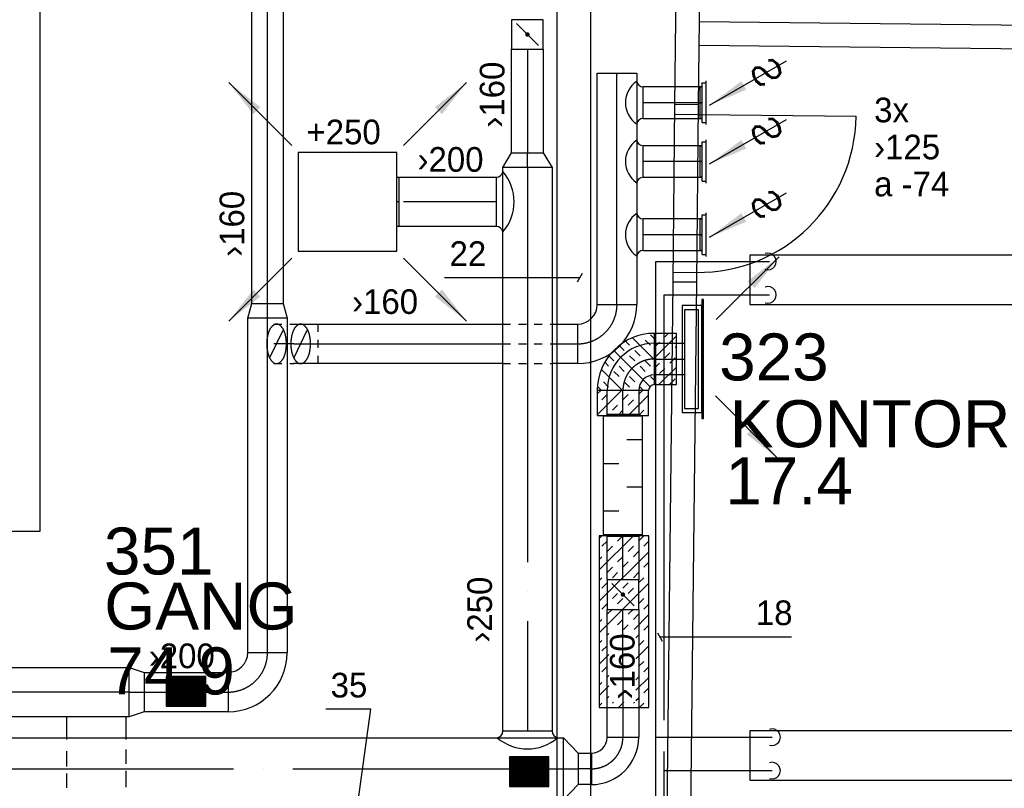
# Model space of a CAD drawing. Header units: millimetres. Extents: x 0 to 83130, y 0 to 57204.
# Tile 44 of 67: x 55836 to 60826, y 12324 to 16218. Entities that reach past the tile are written whole.
import ezdxf
from ezdxf.enums import TextEntityAlignment as Align

# ---------------------------------------------------------------- set-up
doc = ezdxf.new("R2010")
doc.units = ezdxf.units.MM
doc.header["$LTSCALE"] = 100
doc.header["$MEASUREMENT"] = 0
doc.header["$PDMODE"] = 1
for name, pattern in [('2V-CENT', [23, 20, -1.5, 0, -1.5]), ('V-GOMD', [0.8, 0.4, -0.4]), ('V-KU', [2, 1, 1]), ('V-V', [2, 1, 1])]:
    doc.linetypes.add(name, pattern=pattern)
doc.layers.get('0').update_dxf_attribs({"linetype": 'CONTINUOUS'})
for name, color, linetype in [('20603A200D001$0$832 Rominfo', 7, 'CONTINUOUS'), ('20603A200D001$0$A12-HEL4', 251, 'CONTINUOUS'), ('20603A200D001$0$A24-HEL1', 251, 'CONTINUOUS'), ('20603A200D001$0$A24-HEL2', 251, 'CONTINUOUS'), ('V060-', 3, 'CONTINUOUS'), ('V061-', 1, 'CONTINUOUS'), ('V070-', 3, 'CONTINUOUS'), ('V071-', 1, 'CONTINUOUS'), ('V110', 1, 'CONTINUOUS'), ('V110-', 6, 'CONTINUOUS'), ('V111-', 1, 'CONTINUOUS'), ('xref', 7, 'CONTINUOUS')]:
    doc.layers.add(name, color=color, linetype=linetype)
doc.styles.add('20603A200D001$0$Arial', font='arial.ttf', dxfattribs={"height": 238.125})
doc.styles.add('FISO', font='fiso')
doc.styles.add('ISO', font='ISO')
doc.styles.add('SIMPLEX', font='SIMPLEX')

# ---------------------------------------------------------------- blocks, each defined once
blk = doc.blocks.new('LD_P')
for p, q in [((-0.5, 0.5), (-0.5, -0.5)), ((0.5, 0.5), (-0.5, 0.5)), ((0.5, -0.5), (0.5, 0.5)), ((-0.5, -0.5), (0.5, -0.5))]:
    blk.add_line(p, q)
at = {"color": 1}
for p, q in [((-0.3, 0.5), (-0.3, 0.1)), ((0.1, 0.5), (0.1, 0.1)), ((-0.1, -0.5), (-0.1, -0.1)), ((0.3, -0.5), (0.3, -0.1))]:
    blk.add_line(p, q, dxfattribs=at)
blk = doc.blocks.new('KSP_P', base_point=(16239.5, 22597.5))
at = {"color": 0, "linetype": 'ByBlock'}
for p, q in [((16240, 22598), (16239, 22598)), ((16239, 22598), (16239, 22597)), ((16240, 22597), (16240, 22598)), ((16239, 22597), (16240, 22597))]:
    blk.add_line(p, q, dxfattribs=at)
blk = doc.blocks.new('2SP_P', base_point=(16239.5, 22597.5))
for p in [(16239, 22597.5), (16240, 22597.5)]:
    blk.add_point(p)
at = {"color": 0, "linetype": 'ByBlock'}
blk.add_blockref('KSP_P', (16239.5, 22597.5), dxfattribs=at)
at = {"style": 'SIMPLEX', "flags": 3}
blk.add_attdef('0', (16239.5, 22597.5), '', height=1, dxfattribs=at)
blk = doc.blocks.new('SPJALL', base_point=(16229, 22594))
at = {"color": 1}
blk.add_line((16228.625, 22593.625), (16229.375, 22594.375), dxfattribs=at)
at = {"color": 1, "const_width": 0.075}
blk.add_lwpolyline([(16229, 22594.0375, -1), (16229, 22593.9625, -1), (16229, 22594.0375, -1)], format="xyb", dxfattribs=at)
blk = doc.blocks.new('C3A', base_point=(16246, 22590.5))
at = {"color": 0, "linetype": 'ByBlock'}
blk.add_line((16247, 22590.5), (16246, 22590.5), dxfattribs=at)
blk = doc.blocks.new('K3A', base_point=(16246, 22590.5))
at = {"color": 0, "linetype": 'ByBlock'}
for p, q in [((16246, 22591), (16247, 22591)), ((16247, 22591), (16247, 22590)), ((16247, 22590), (16246, 22590))]:
    blk.add_line(p, q, dxfattribs=at)
blk = doc.blocks.new('33A', base_point=(16246, 22590.5))
blk.add_point((16247, 22590.5))
at = {"color": 0, "linetype": 'ByBlock'}
blk.add_blockref('K3A', (16246, 22590.5), dxfattribs=at)
at = {"color": 1, "linetype": '2V-CENT'}
blk.add_blockref('C3A', (16246, 22590.5), dxfattribs=at)
at = {"style": 'SIMPLEX', "flags": 3}
blk.add_attdef('0', (16246, 22590.5), '', height=1, dxfattribs=at)
blk = doc.blocks.new('CBOJ90_PB', base_point=(86107, 31352))
at = {"color": 0, "linetype": 'ByBlock'}
blk.add_arc((86106, 31353), 1, 270, 360, dxfattribs=at)
blk = doc.blocks.new('KBOJ90_PB', base_point=(86107, 31352))
at = {"color": 0, "linetype": 'ByBlock'}
for p, q in [((86106.5, 31353), (86107.5, 31353)), ((86106, 31352.5), (86106, 31351.5))]:
    blk.add_line(p, q, dxfattribs=at)
for radius in [1.5, 0.5]:
    blk.add_arc((86106, 31353), radius, 270, 360, dxfattribs=at)
blk = doc.blocks.new('3BOJ90_PB', base_point=(86107, 31352))
for p in [(86107, 31353), (86106, 31352)]:
    blk.add_point(p)
at = {"color": 1, "linetype": '2V-CENT'}
blk.add_blockref('CBOJ90_PB', (86107, 31352), dxfattribs=at)
at = {"color": 0, "linetype": 'ByBlock'}
blk.add_blockref('KBOJ90_PB', (86107, 31352), dxfattribs=at)
at = {"style": 'ISO', "flags": 3}
blk.add_attdef('0', (86107, 31352), '', height=1, dxfattribs=at)
blk = doc.blocks.new('CCDIMF_315X160X75', base_point=(3095.5, 30301.1))
at = {"color": 0, "linetype": 'ByBlock'}
blk.add_line((3058, 30301.1), (3133, 30301.1), dxfattribs=at)
blk = doc.blocks.new('KCDIMF_315X160X75', base_point=(3095.5, 30301.1))
at = {"color": 0, "linetype": 'ByBlock'}
for p, q in [((3058, 30143.6), (3058, 30458.6)), ((3058, 30458.6), (3133, 30381.1)), ((3133, 30381.1), (3133, 30221.1)), ((3133, 30221.1), (3058, 30143.6))]:
    blk.add_line(p, q, dxfattribs=at)
blk = doc.blocks.new('3CDIMF_315X160X75', base_point=(3095.5, 30301.1))
for p in [(3058, 30301.1), (3133, 30301.1)]:
    blk.add_point(p)
at = {"color": 0, "linetype": 'ByBlock'}
blk.add_blockref('KCDIMF_315X160X75', (3095.5, 30301.1), dxfattribs=at)
at = {"color": 1, "linetype": '2V-CENT'}
blk.add_blockref('CCDIMF_315X160X75', (3095.5, 30301.1), dxfattribs=at)
at = {"style": 'SIMPLEX', "flags": 3}
blk.add_attdef('0', (3095.5, 30301.1), '', height=1, dxfattribs=at)
blk = doc.blocks.new('CCDIMF_250X160X75', base_point=(3095.5, 30301.1))
at = {"color": 0, "linetype": 'ByBlock'}
blk.add_line((3058, 30301.1), (3133, 30301.1), dxfattribs=at)
blk = doc.blocks.new('KCDIMF_250X160X75', base_point=(3095.5, 30301.1))
at = {"color": 0, "linetype": 'ByBlock'}
for p, q in [((3058, 30176.1), (3058, 30426.1)), ((3058, 30426.1), (3133, 30381.1)), ((3133, 30381.1), (3133, 30221.1)), ((3133, 30221.1), (3058, 30176.1))]:
    blk.add_line(p, q, dxfattribs=at)
blk = doc.blocks.new('3CDIMF_250X160X75', base_point=(3095.5, 30301.1))
for p in [(3058, 30301.1), (3133, 30301.1)]:
    blk.add_point(p)
at = {"color": 0, "linetype": 'ByBlock'}
blk.add_blockref('KCDIMF_250X160X75', (3095.5, 30301.1), dxfattribs=at)
at = {"color": 1, "linetype": '2V-CENT'}
blk.add_blockref('CCDIMF_250X160X75', (3095.5, 30301.1), dxfattribs=at)
at = {"style": 'SIMPLEX', "flags": 3}
blk.add_attdef('0', (3095.5, 30301.1), '', height=1, dxfattribs=at)
blk = doc.blocks.new('TAK_P', base_point=(16247.5, 22586.5))
for p, q in [((16248, 22587), (16247, 22587)), ((16247, 22587), (16247, 22586)), ((16248, 22586), (16248, 22587)), ((16247, 22586), (16248, 22586))]:
    blk.add_line(p, q)
blk = doc.blocks.new('V420', base_point=(455, 404.5))
blk.add_line((455, 404.5), (464, 404.5))
blk.add_solid([(455, 404.5), (459, 405), (459, 404)])
blk = doc.blocks.new('V421', base_point=(455.5, 404.5))
at = {"rotation": 180}
blk.add_blockref('V420', (464.5, 404.5), dxfattribs=at)
blk = doc.blocks.new('CCDIMF_200X160X75', base_point=(3095.5, 30301.1))
at = {"color": 0, "linetype": 'ByBlock'}
blk.add_line((3058, 30301.1), (3133, 30301.1), dxfattribs=at)
blk = doc.blocks.new('KCDIMF_200X160X75', base_point=(3095.5, 30301.1))
at = {"color": 0, "linetype": 'ByBlock'}
for p, q in [((3058, 30201.1), (3058, 30401.1)), ((3058, 30401.1), (3133, 30381.1)), ((3133, 30381.1), (3133, 30221.1)), ((3133, 30221.1), (3058, 30201.1))]:
    blk.add_line(p, q, dxfattribs=at)
blk = doc.blocks.new('3CDIMF_200X160X75', base_point=(3095.5, 30301.1))
for p in [(3058, 30301.1), (3133, 30301.1)]:
    blk.add_point(p)
at = {"color": 0, "linetype": 'ByBlock'}
blk.add_blockref('KCDIMF_200X160X75', (3095.5, 30301.1), dxfattribs=at)
at = {"color": 1, "linetype": '2V-CENT'}
blk.add_blockref('CCDIMF_200X160X75', (3095.5, 30301.1), dxfattribs=at)
at = {"style": 'SIMPLEX', "flags": 3}
blk.add_attdef('0', (3095.5, 30301.1), '', height=1, dxfattribs=at)
blk = doc.blocks.new('CCDIMF_250X200X75', base_point=(3095.5, 30301.1))
at = {"color": 0, "linetype": 'ByBlock'}
blk.add_line((3058, 30301.1), (3133, 30301.1), dxfattribs=at)
blk = doc.blocks.new('KCDIMF_250X200X75', base_point=(3095.5, 30301.1))
at = {"color": 0, "linetype": 'ByBlock'}
for p, q in [((3058, 30176.1), (3058, 30426.1)), ((3058, 30426.1), (3133, 30401.1)), ((3133, 30401.1), (3133, 30201.1)), ((3133, 30201.1), (3058, 30176.1))]:
    blk.add_line(p, q, dxfattribs=at)
blk = doc.blocks.new('3CDIMF_250X200X75', base_point=(3095.5, 30301.1))
for p in [(3058, 30301.1), (3133, 30301.1)]:
    blk.add_point(p)
at = {"color": 0, "linetype": 'ByBlock'}
blk.add_blockref('KCDIMF_250X200X75', (3095.5, 30301.1), dxfattribs=at)
at = {"color": 1, "linetype": '2V-CENT'}
blk.add_blockref('CCDIMF_250X200X75', (3095.5, 30301.1), dxfattribs=at)
at = {"style": 'SIMPLEX', "flags": 3}
blk.add_attdef('0', (3095.5, 30301.1), '', height=1, dxfattribs=at)
blk = doc.blocks.new('FLCG30', base_point=(8, 3))
at = {"color": 1, "linetype": 'V-GOMD'}
blk.add_line((7.833, 2.654), (8.167, 3.346), dxfattribs=at)
blk = doc.blocks.new('C30', base_point=(16233, 22618))
at = {"color": 0, "linetype": 'ByBlock'}
blk.add_lwpolyline([(16233.25, 22618, 0.051099), (16233.229, 22618.202, 0.064948), (16233.177, 22618.354, 0.104203), (16233.079, 22618.476, 0.202444), (16233, 22618.5, 0.174705), (16232.915, 22618.469, 0.104203), (16232.823, 22618.354, 0.064948), (16232.771, 22618.202, 0.051099), (16232.75, 22618, 0.051099), (16232.771, 22617.798, 0.064948), (16232.823, 22617.646, 0.104203), (16232.915, 22617.531, 0.174705), (16233, 22617.5, 0.174705), (16233.085, 22617.531, 0.104203), (16233.177, 22617.646, 0.064948), (16233.229, 22617.798, 0.051099)], format="xyb", close=True, dxfattribs=at)
blk = doc.blocks.new('CBOJ30_U', base_point=(16234, 22606))
at = {"color": 0, "linetype": 'ByBlock'}
blk.add_line((16233.5, 22606), (16234, 22606), dxfattribs=at)
blk = doc.blocks.new('V422', base_point=(16230, 22585))
blk.add_blockref('V420', (16230, 22585))
at = {"style": 'SIMPLEX'}
blk.add_text('s', height=4, rotation=90, dxfattribs=at).set_placement((16238, 22585), align=Align.CENTER)
blk = doc.blocks.new('K1A', base_point=(16237, 22591.5))
at = {"color": 0, "linetype": 'ByBlock'}
blk.add_line((16237, 22592), (16237, 22591), dxfattribs=at)
blk = doc.blocks.new('21A', base_point=(16237, 22591.5))
blk.add_point((16237, 22591.5))
at = {"color": 0, "linetype": 'ByBlock'}
blk.add_blockref('K1A', (16237, 22591.5), dxfattribs=at)
at = {"style": 'SIMPLEX', "flags": 3}
blk.add_attdef('0', (16237, 22591.5), '', height=1, dxfattribs=at)
blk = doc.blocks.new('VAGG_P', base_point=(16250.5, 22586.5))
for p, q in [((16250, 22587.5), (16251, 22587.5)), ((16250, 22587.5), (16250, 22586.5)), ((16251, 22587.5), (16251, 22586.5))]:
    blk.add_line(p, q)
at = {"color": 6}
blk.add_line((16249.95, 22586.5), (16251.05, 22586.5), dxfattribs=at)
blk = doc.blocks.new('*X127')
at = {"color": 0}
for p, q in [((2210, 47022.9), (2227.4, 47040.3)), ((2210, 46916.8), (2317.4, 47024.2)), ((2227.4, 46987.2), (2253.9, 47013.8)), ((2333.5, 46987.2), (2353.2, 47007)), ((2229.7, 46777.4), (2413.6, 46961.3)), ((2280.4, 46934.2), (2306.9, 46960.7)), ((2360, 46960.7), (2385.2, 46985.9)), ((2227.4, 46881.2), (2253.9, 46907.7)), ((2306.9, 46907.7), (2333.5, 46934.2)), ((2413, 46907.7), (2438.6, 46933.3)), ((2253.9, 46854.7), (2280.4, 46881.2)), ((2360, 46854.7), (2386.5, 46881.2)), ((2366.2, 46754.8), (2477.7, 46866.3)), ((2386.5, 46828.1), (2413, 46854.7)), ((2439.5, 46881.2), (2460, 46901.7)), ((2210, 46810.7), (2227.4, 46828.1)), ((2306.9, 46801.6), (2333.5, 46828.1)), ((2260.2, 46754.8), (2280.4, 46775.1)), ((2333.5, 46775.1), (2360, 46801.6)), ((2439.5, 46775.1), (2466, 46801.6)), ((2472.3, 46754.8), (2492.6, 46775.1))]:
    blk.add_line(p, q, dxfattribs=at)
blk = doc.blocks.new('*X161')
at = {"color": 0}
for p, q in [((59105.3, 14610.6), (59123.4, 14628.7)), ((59053.3, 14505.6), (59164.4, 14616.7)), ((59053.3, 14558.6), (59078.8, 14584.1)), ((59105.3, 14504.5), (59131.8, 14531)), ((59158.3, 14557.6), (59164.4, 14563.6)), ((59053.3, 14452.5), (59078.8, 14478)), ((59131.8, 14478), (59158.3, 14504.5)), ((59075.9, 14369.1), (59164.4, 14457.6)), ((59078.8, 14425), (59105.3, 14451.5)), ((59131.8, 14371.9), (59158.3, 14398.5)), ((58763.4, 14215.7), (58886.8, 14339.1)), ((58763.4, 14321.7), (58780.7, 14339.1)), ((58972.7, 14318.9), (58992.8, 14339.1)), ((58787.1, 14292.4), (58813.6, 14318.9)), ((58893.2, 14292.4), (58919.7, 14318.9)), ((58919.7, 14265.9), (58946.2, 14292.4)), ((58920.3, 14213.5), (59023.3, 14316.5)), ((58840.1, 14239.4), (58866.6, 14265.9)), ((58867.2, 14213.5), (58893.2, 14239.4)), ((58973.3, 14213.5), (58999.2, 14239.4))]:
    blk.add_line(p, q, dxfattribs=at)
blk = doc.blocks.new('*X162')
at = {"color": 0}
for p, q in [((58773.4, 13430.2), (58946.3, 13603.1)), ((58773.4, 13589.3), (58787.2, 13603.1)), ((58787.1, 13549.9), (58813.6, 13576.5)), ((58840.1, 13603), (58840.3, 13603.1)), ((58866.6, 13576.5), (58893.2, 13603)), ((58972.7, 13576.5), (58999.2, 13603)), ((58999.2, 13549.9), (59024.4, 13575.1)), ((58813.6, 13523.4), (58840.1, 13549.9)), ((58919.7, 13523.4), (58946.2, 13549.9)), ((58946.2, 13496.9), (58972.7, 13523.4)), ((58773.4, 13271.1), (59024.4, 13522.1)), ((58773.4, 13483.2), (58787.1, 13496.9)), ((58866.6, 13470.4), (58893.2, 13496.9)), ((58813.6, 13417.4), (58840.1, 13443.9)), ((58893.2, 13443.9), (58919.7, 13470.4)), ((58999.2, 13443.9), (59024.4, 13469.1)), ((58773.4, 13377.2), (58787.1, 13390.8)), ((58840.1, 13390.8), (58866.6, 13417.4)), ((58946.2, 13390.8), (58972.7, 13417.4)), ((58972.7, 13364.3), (58999.2, 13390.8)), ((58773.4, 13112), (59024.4, 13363)), ((58787.1, 13337.8), (58813.6, 13364.3)), ((58893.2, 13337.8), (58919.7, 13364.3)), ((58919.7, 13311.3), (58946.2, 13337.8)), ((58840.1, 13284.8), (58866.6, 13311.3)), ((58866.6, 13258.3), (58893.2, 13284.8)), ((58972.7, 13258.3), (58999.2, 13284.8)), ((58787.1, 13231.7), (58813.6, 13258.3)), ((58813.6, 13205.2), (58840.1, 13231.7)), ((58919.7, 13205.2), (58946.2, 13231.7)), ((58999.2, 13231.7), (59024.4, 13256.9)), ((58773.4, 13165), (58787.1, 13178.7)), ((58866.6, 13152.2), (58893.2, 13178.7)), ((58946.2, 13178.7), (58972.7, 13205.2)), ((58949.5, 13129), (59024.4, 13203.9)), ((58896.5, 13129), (58919.7, 13152.2)), ((58999.2, 13125.7), (59024.4, 13150.9)), ((58813.6, 13099.2), (58821.9, 13107.4)), ((58959.4, 13085.9), (58972.7, 13099.2)), ((58773.4, 13059), (58787.1, 13072.6)), ((58787.1, 13019.6), (58813.6, 13046.1)), ((58959.4, 12979.8), (59024.4, 13044.8)), ((58972.7, 13046.1), (58999.2, 13072.6)), ((58773.4, 12952.9), (58821.9, 13001.4)), ((58787.1, 12913.5), (58813.6, 12940.1)), ((58972.7, 12940.1), (58999.2, 12966.6)), ((58999.2, 12913.5), (59024.4, 12938.7)), ((58813.6, 12887), (58821.9, 12895.3)), ((58959.4, 12873.7), (58972.7, 12887)), ((58959.4, 12820.7), (59024.4, 12885.7)), ((58773.4, 12846.8), (58787.1, 12860.5)), ((58773.4, 12793.8), (58821.9, 12842.3)), ((58999.2, 12807.5), (59024.4, 12832.7)), ((58813.6, 12781), (58821.9, 12789.2)), ((58959.4, 12767.7), (58972.7, 12781)), ((58773.4, 12740.8), (58787.1, 12754.4)), ((58840.1, 12754.4), (58845.8, 12760.1)), ((58871.5, 12732.8), (58898.8, 12760.1)), ((58946.2, 12754.4), (58951.8, 12760.1)), ((58977.6, 12732.8), (58999.2, 12754.4))]:
    blk.add_line(p, q, dxfattribs=at)
blk = doc.blocks.new('*X123')
at = {"color": 0}
for p, q in [((52042.3, 22944.8), (52338.1, 23240.6)), ((52042.3, 22953.7), (52329.2, 23240.6)), ((52042.3, 22962.5), (52320.4, 23240.6)), ((52042.3, 22971.4), (52311.6, 23240.6)), ((52042.3, 22980.2), (52302.7, 23240.6)), ((52042.3, 22989), (52293.9, 23240.6)), ((52042.3, 22997.9), (52285, 23240.6)), ((52042.3, 23006.7), (52276.2, 23240.6)), ((52042.3, 23015.6), (52267.4, 23240.6)), ((52042.3, 23024.4), (52258.5, 23240.6)), ((52042.3, 23033.2), (52249.7, 23240.6)), ((52042.3, 23042.1), (52240.8, 23240.6)), ((52042.3, 23050.9), (52232, 23240.6)), ((52042.3, 23059.7), (52223.2, 23240.6)), ((52042.3, 23068.6), (52214.3, 23240.6)), ((52042.3, 23077.4), (52205.5, 23240.6)), ((52042.3, 23086.3), (52196.7, 23240.6)), ((52042.3, 23095.1), (52187.8, 23240.6)), ((52042.3, 23103.9), (52179, 23240.6)), ((52042.3, 23112.8), (52170.1, 23240.6)), ((52042.3, 23121.6), (52161.3, 23240.6)), ((52042.3, 23130.5), (52152.5, 23240.6)), ((52042.3, 23139.3), (52143.6, 23240.6)), ((52042.3, 23148.1), (52134.8, 23240.6)), ((52042.3, 23157), (52125.9, 23240.6)), ((52042.3, 23165.8), (52117.1, 23240.6)), ((52042.3, 23174.7), (52108.3, 23240.6)), ((52042.3, 23183.5), (52099.4, 23240.6)), ((52042.3, 23192.3), (52090.6, 23240.6)), ((52042.3, 23201.2), (52081.7, 23240.6)), ((52042.3, 23210), (52072.9, 23240.6)), ((52042.3, 23218.8), (52064.1, 23240.6)), ((52042.3, 23227.7), (52055.2, 23240.6)), ((52042.3, 23236.5), (52046.4, 23240.6)), ((52046.9, 22940.6), (52346.9, 23240.6)), ((52055.8, 22940.6), (52355.8, 23240.6)), ((52064.6, 22940.6), (52364.6, 23240.6)), ((52073.4, 22940.6), (52373.4, 23240.6)), ((52082.3, 22940.6), (52382.3, 23240.6)), ((52091.1, 22940.6), (52391.1, 23240.6)), ((52099.9, 22940.6), (52399.9, 23240.6)), ((52108.8, 22940.6), (52408.8, 23240.6)), ((52117.6, 22940.6), (52417.6, 23240.6)), ((52126.5, 22940.6), (52426.5, 23240.6)), ((52135.3, 22940.6), (52435.3, 23240.6)), ((52144.1, 22940.6), (52442.3, 23238.8)), ((52153, 22940.6), (52442.3, 23229.9)), ((52161.8, 22940.6), (52442.3, 23221.1)), ((52170.7, 22940.6), (52442.3, 23212.3)), ((52179.5, 22940.6), (52442.3, 23203.4)), ((52188.3, 22940.6), (52442.3, 23194.6)), ((52197.2, 22940.6), (52442.3, 23185.7)), ((52206, 22940.6), (52442.3, 23176.9)), ((52214.9, 22940.6), (52442.3, 23168.1)), ((52223.7, 22940.6), (52442.3, 23159.2)), ((52232.5, 22940.6), (52442.3, 23150.4)), ((52241.4, 22940.6), (52442.3, 23141.5)), ((52250.2, 22940.6), (52442.3, 23132.7)), ((52259, 22940.6), (52442.3, 23123.9)), ((52267.9, 22940.6), (52442.3, 23115)), ((52276.7, 22940.6), (52442.3, 23106.2)), ((52285.6, 22940.6), (52442.3, 23097.4)), ((52294.4, 22940.6), (52442.3, 23088.5)), ((52303.2, 22940.6), (52442.3, 23079.7)), ((52312.1, 22940.6), (52442.3, 23070.8)), ((52320.9, 22940.6), (52442.3, 23062)), ((52329.8, 22940.6), (52442.3, 23053.2)), ((52338.6, 22940.6), (52442.3, 23044.3)), ((52347.4, 22940.6), (52442.3, 23035.5)), ((52356.3, 22940.6), (52442.3, 23026.6)), ((52365.1, 22940.6), (52442.3, 23017.8)), ((52374, 22940.6), (52442.3, 23009)), ((52382.8, 22940.6), (52442.3, 23000.1)), ((52391.6, 22940.6), (52442.3, 22991.3)), ((52400.5, 22940.6), (52442.3, 22982.4)), ((52409.3, 22940.6), (52442.3, 22973.6)), ((52418.1, 22940.6), (52442.3, 22964.8)), ((52427, 22940.6), (52442.3, 22955.9)), ((52435.8, 22940.6), (52442.3, 22947.1))]:
    blk.add_line(p, q, dxfattribs=at)
blk = doc.blocks.new('20603A200D001')
at = {"layer": '20603A200D001$0$A12-HEL4', "color": 7}
for points in [[(71408.3, 14163.5), (71408.3, 11293.5)], [(71408.3, 11293.5), (68490.5, 11293.5)]]:
    blk.add_lwpolyline(points, dxfattribs=at)
at = {"layer": '20603A200D001$0$A24-HEL1', "color": 7}
for points in [[(74624.9, 13458.5), (74615, 12558.5)], [(74744.9, 13457.2), (74735, 12557.2)], [(74624.3, 13408.5), (74744.3, 13407.2)], [(74744.3, 13407.2), (75544.3, 13398.4)], [(74615.6, 12608.5), (74735.6, 12607.2)]]:
    blk.add_lwpolyline(points, dxfattribs=at)
blk.add_arc((74744.3, 13407.2), 800, 269.3752, 359.375, dxfattribs=at)
at = {"layer": '20603A200D001$0$A24-HEL2', "color": 7}
for points in [[(74632.7, 14178.4), (74624.9, 13458.5)], [(74752.7, 14177.1), (74744.9, 13457.2)], [(78268.6, 13838.8), (74749.4, 13877.1)], [(78267.3, 13718.8), (74748.1, 13757.1)], [(74744.9, 13457.2), (74624.9, 13458.5)], [(74615, 12558.5), (74576, 8975)], [(74735, 12557.2), (74615, 12558.5)], [(74735, 12557.2), (74696, 8975.2)]]:
    blk.add_lwpolyline(points, dxfattribs=at)
at = {"layer": '20603A200D001$0$832 Rominfo', "style": '20603A200D001$0$Arial'}
for s, p in [('323', (74850.5, 12059.8)), ('KONTOR', (74903.8, 11721.4)), ('17.4', (74881.2, 11432.2)), ('351', (71732.8, 11076.4)), ('GANG', (71734.4, 10797.6)), ('74.9', (71749.2, 10468.8))]:
    blk.add_text(s, height=238.12, dxfattribs=at).set_placement(p)

msp = doc.modelspace()

# ---------------------------------------------------------------- linework, layer by layer
at = {"layer": 'V060-', "linetype": 'Continuous'}
for p, q in [((57012.26, 14780.69), (57012.26, 17860.94)), ((57172.26, 17860.94), (57172.26, 14780.69)), ((58329.5, 15543.69), (58329.5, 16068.41)), ((58489.5, 16068.41), (58489.5, 15543.69)), ((58763.15, 14776.25), (58763.15, 15946.77)), ((58963.15, 15946.77), (58963.15, 14776.25)), ((59291.13, 15877.91), (58995.98, 15877.91)), ((58995.98, 15717.91), (59291.13, 15717.91)), ((59291.13, 15579.96), (58995.98, 15579.96)), ((58284.5, 12612.66), (58284.5, 15469.78)), ((58534.5, 15469.78), (58534.5, 12612.66)), ((57758.36, 15420.47), (58252.13, 15420.47)), ((58995.98, 15419.96), (59291.13, 15419.96)), ((58252.13, 15170.47), (57758.36, 15170.47)), ((59291.13, 15208.9), (58995.98, 15208.9)), ((58995.98, 15048.9), (59291.13, 15048.9)), ((56992, 13011.13), (56992, 14705)), ((57192, 14705), (57192, 13011.13)), ((57226.09, 14675.89), (58283.96, 14675.89)), ((58534.92, 14675.89), (58663.5, 14675.89)), ((59053.32, 14578.82), (59205.9, 14578.82)), ((58283.96, 14475.89), (57226.09, 14475.89)), ((58663.5, 14475.89), (58534.91, 14475.89)), ((59205.9, 14418.82), (59053.32, 14418.82)), ((58813.29, 14218.66), (58813.29, 14339.05)), ((58973.29, 14339.05), (58973.29, 14218.66)), ((58813.29, 13380.02), (58813.29, 13599.05)), ((58973.29, 13599.05), (58973.29, 13380.02)), ((58813.29, 12945.26), (58813.29, 13230.05)), ((58973.29, 13230.05), (58973.29, 12945.26)), ((50630, 12936.13), (56391.11, 12936.13)), ((58813.29, 12582.26), (58813.29, 12945.26)), ((58973.29, 12945.26), (58973.29, 12582.26)), ((56466.11, 12911.13), (56892, 12911.13)), ((56391.11, 12686.13), (50630, 12686.13)), ((56074.49, 12570.53), (56074.49, 12681.54)), ((56374.49, 12681.54), (56374.49, 12570.53)), ((56892, 12711.13), (56466.11, 12711.13)), ((52619.87, 12579.87), (58592.33, 12579.76)), ((56074.49, 12434.29), (56074.49, 12511.49)), ((56374.49, 12520.57), (56374.49, 12447.91)), ((58666.83, 12502.26), (58733.29, 12502.26)), ((56074.49, 12325.3), (56074.49, 12397.96)), ((56374.49, 12411.58), (56374.49, 12329.84)), ((58733.29, 12342.26), (58666.83, 12342.26))]:
    msp.add_line(p, q, dxfattribs=at)
at = {"layer": 'V060-', "color": 1, "linetype": '2V-CENT'}
for p, q in [((57092.26, 14780.69), (57092.26, 17860.94)), ((58409.5, 16068.41), (58409.5, 15543.69)), ((58863.15, 14776.25), (58863.15, 15946.77)), ((59291.13, 15797.91), (58995.98, 15797.91)), ((58409.5, 15469.78), (58409.5, 12612.66)), ((59291.13, 15499.96), (58995.98, 15499.96)), ((58252.13, 15295.47), (57781.1, 15295.47)), ((59291.13, 15128.9), (58995.98, 15128.9)), ((57092, 13011.13), (57092, 14705)), ((57226.09, 14575.89), (58283.96, 14575.89)), ((58534.92, 14575.89), (58663.5, 14575.89)), ((59053.32, 14498.82), (59205.9, 14498.82)), ((58893.29, 14218.66), (58893.29, 14339.05)), ((58893.29, 13380.02), (58893.29, 13599.05)), ((58893.29, 12945.26), (58893.29, 13230.05)), ((58893.29, 12945.26), (58893.29, 12582.26)), ((56391.11, 12811.13), (51546.75, 12811.13)), ((56466.11, 12811.13), (56892, 12811.13)), ((52619.87, 12422.37), (58592.33, 12422.26)), ((58733.29, 12422.26), (58666.83, 12422.26))]:
    msp.add_line(p, q, dxfattribs=at)
at = {"layer": 'V060-'}
for p, q in [((58995.98, 15717.91), (58995.98, 15877.91)), ((58995.98, 15419.96), (58995.98, 15579.96)), ((58252.13, 15170.47), (58252.13, 15420.47)), ((58995.98, 15048.9), (58995.98, 15208.9)), ((58534.5, 12612.66), (58284.5, 12612.66))]:
    msp.add_line(p, q, dxfattribs=at)
at = {"layer": 'V060-', "color": 1, "linetype": 'V-GOMD'}
for p, q in [((57124.94, 14675.89), (57224.94, 14675.89)), ((57224.94, 14675.89), (57226.09, 14675.89)), ((57347.03, 14675.89), (57347.03, 14475.89)), ((58283.96, 14675.89), (58534.92, 14675.89)), ((57224.94, 14575.89), (57226.09, 14575.89)), ((58283.96, 14575.89), (58534.92, 14575.89)), ((57124.94, 14475.89), (57224.94, 14475.89)), ((57224.94, 14475.89), (57226.09, 14475.89)), ((58283.96, 14475.89), (58534.91, 14475.89))]:
    msp.add_line(p, q, dxfattribs=at)
at = {"layer": 'V060-', "color": 1, "linetype": 'Continuous'}
for p, q in [((59053.29, 14369.05), (59053.29, 14629.05)), ((59023.29, 14339.05), (58763.29, 14339.05))]:
    msp.add_line(p, q, dxfattribs=at)
at = {"layer": 'V060-', "color": 1}
for points in [[(59053.29, 14369.05), (59164.4, 14369.05), (59164.4, 14628.7), (59053.29, 14628.7)], [(58763.4, 14213.45), (59023.29, 14213.45), (59023.29, 14339.05), (58763.4, 14339.05)], [(58773.41, 12732.83), (59024.43, 12732.83), (59024.43, 13603.11), (58773.41, 13603.11)]]:
    msp.add_lwpolyline(points, close=True, dxfattribs=at)
at = {"layer": 'V060-'}
for points in [[(56579.16, 12739.54), (56779.16, 12739.54), (56779.16, 12889.54), (56579.16, 12889.54)], [(58318.05, 12332.53), (58518.05, 12332.53), (58518.05, 12482.53), (58318.05, 12482.53)]]:
    msp.add_lwpolyline(points, close=True, dxfattribs=at)
for centre, radius, start, end in [((59036.86, 15797.91), 130.71, 124.36745, 235.63255), ((58996.47, 15911.84), 33.94, 190.25073, 269.16301), ((58996.47, 15683.98), 33.94, 90.83699, 169.74927), ((59036.86, 15499.96), 130.71, 124.36745, 235.63255), ((58996.47, 15613.89), 33.94, 190.25073, 269.16301), ((58251.63, 15454.4), 33.94, 270.83699, 349.74927), ((58108.16, 15295.47), 233.79, 319.15755, 400.84245), ((58996.47, 15386.02), 33.94, 90.83699, 169.74927), ((59036.86, 15128.9), 130.71, 124.36745, 235.63255), ((58996.47, 15242.83), 33.94, 190.25073, 269.16301), ((58251.63, 15136.54), 33.94, 10.25073, 89.16301), ((58996.47, 15014.97), 33.94, 90.83699, 169.74927), ((58250.57, 12613.16), 33.94, 280.25073, 359.16301), ((58409.5, 12756.63), 233.79, 229.15755, 310.84245), ((58568.44, 12613.16), 33.94, 180.83699, 259.74927)]:
    msp.add_arc(centre, radius, start, end, dxfattribs=at)
at = {"layer": 'V060-', "color": 1, "linetype": 'Continuous'}
for radius in [290, 30]:
    msp.add_arc((59053.29, 14339.05), radius, 90, 180, dxfattribs=at)
at = {"layer": 'V060-', "color": 1, "linetype": '2V-CENT'}
msp.add_arc((59053.29, 14339.05), 160, 90, 180, dxfattribs=at)
at = {"layer": 'V070-'}
for p, q in [((59193.84, 14770.32), (59193.84, 14227.32)), ((59293.84, 14770.32), (59193.84, 14770.32)), ((59293.84, 14799.82), (59293.84, 14197.82)), ((59301.84, 14799.82), (59293.84, 14799.82)), ((59293.84, 14227.32), (59293.84, 14770.32)), ((59301.84, 14197.82), (59301.84, 14799.82)), ((59205.9, 14748.82), (59205.9, 14248.82)), ((59275.9, 14748.82), (59205.9, 14748.82)), ((59275.9, 14248.82), (59275.9, 14748.82)), ((59193.84, 14227.32), (59293.84, 14227.32)), ((59205.9, 14248.82), (59275.9, 14248.82)), ((59293.84, 14197.82), (59301.84, 14197.82))]:
    msp.add_line(p, q, dxfattribs=at)
at = {"layer": 'V110'}
for points in [[(59536.59, 14775.18), (62536.59, 14775.18), (62536.59, 15025.18), (59536.59, 15025.18)], [(59536.59, 12364.38), (62536.59, 12364.38), (62536.59, 12614.38), (59536.59, 12614.38)]]:
    msp.add_lwpolyline(points, close=True, dxfattribs=at)
at = {"layer": 'V110-', "linetype": 'V-V'}
for p, q in [((58560.63, 12157.67), (58560.63, 16371.62)), ((58729.93, 12055.79), (58729.93, 16371.62)), ((59059.93, 11925.53), (59059.93, 14993.25)), ((59103.04, 12669.11), (59103.04, 14823.95)), ((59103.04, 11756.23), (59103.04, 12510.49))]:
    msp.add_line(p, q, dxfattribs=at)
at = {"layer": 'V110-', "linetype": 'V-KU'}
for p, q in [((59059.93, 14993.25), (59635.95, 14993.25)), ((59103.04, 14823.95), (59635.95, 14823.95)), ((59059.93, 12582.44), (59649.93, 12582.44)), ((59103.04, 12413.14), (59649.93, 12413.14))]:
    msp.add_line(p, q, dxfattribs=at)
at = {"layer": 'V110-', "color": 1}
for centre in [(59628.08, 14993.25), (59628.08, 14823.95), (59649.27, 12582.44), (59649.27, 12413.14)]:
    msp.add_arc(centre, 42.09, 250.97468, 469.02532, dxfattribs=at)
at = {"layer": 'V111-'}
for p, q in [((58686.55, 14932.05), (58661.55, 14888.75)), ((58218.21, 14910.4), (57989.71, 14910.4)), ((58674.05, 14910.4), (58218.21, 14910.4)), ((59067.95, 13112.06), (59092.95, 13068.75)), ((59080.45, 13090.4), (59519.77, 13090.4)), ((59519.77, 13090.4), (59748.26, 13090.4)), ((57615.61, 12723.79), (57387.11, 12723.79)), ((57534.34, 12134.58), (57615.61, 12723.79))]:
    msp.add_line(p, q, dxfattribs=at)

# ---------------------------------------------------------------- block references
at = {"layer": 'V060-', "linetype": 'Continuous'}
for name, p, xscale, yscale, zscale, rotation in [('2SP_P', (58409.5, 16143.41), 150, 160, 150, 270), ('21A', (58862.62, 15946.58), 200, 200, 200, 270), ('3BOJ90_PB', (58893.29, 14499.05), 160, 160, 160, 180), ('33A', (58893.29, 14209.05), 10, 160.0000000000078, 10, 90), ('33A', (58893.29, 13609.05), 10, 160.0000000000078, 10, 270), ('2SP_P', (58893.29, 13305.05), 150, 160.0000000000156, 150, 270)]:
    msp.add_blockref(name, p, dxfattribs=dict(at, xscale=xscale, yscale=yscale, zscale=zscale, rotation=rotation))
at = {"layer": 'V060-', "rotation": 270}
for name, p, xscale, yscale, zscale in [('SPJALL', (58409.5, 16143.41), 150, 150, 150), ('LD_P', (58893.29, 13909.05), 600, 200, 600), ('SPJALL', (58893.29, 13305.05), 150, 150, 150)]:
    msp.add_blockref(name, p, dxfattribs=dict(at, xscale=xscale, yscale=yscale, zscale=zscale))
at = {"layer": 'V060-', "linetype": 'Continuous', "rotation": 90}
for name, p in [('3CDIMF_250X160X75', (58409.5, 15506.69)), ('3CDIMF_200X160X75', (57092, 14743))]:
    msp.add_blockref(name, p, dxfattribs=at)
at = {"layer": 'V060-', "linetype": 'Continuous'}
for p, xscale, yscale, zscale in [((58863.5, 14575.89), 200, 200, 200), ((57092, 12811.13), 200, 200, 200), ((58893.29, 12422.26), 160, 160, 160)]:
    msp.add_blockref('3BOJ90_PB', p, dxfattribs=dict(at, xscale=xscale, yscale=yscale, zscale=zscale))
at = {"layer": 'V060-', "color": 1, "linetype": 'V-GOMD', "xscale": 200, "yscale": 200, "zscale": 200, "rotation": 180}
for name, p in [('C30', (57138.19, 14575.89)), ('C30', (57260.28, 14575.89)), ('CBOJ30_U', (57124.94, 14575.89))]:
    msp.add_blockref(name, p, dxfattribs=at)
at = {"layer": 'V060-'}
for name, p, xscale, yscale, zscale in [('FLCG30', (57138.19, 14575.89), 200, 200, 200), ('FLCG30', (57260.28, 14575.89), 200, 200, 200), ('*X123', (30558.02, 1269.22), 0.5, 0.5, 0.5), ('*X123', (32296.9, 862.22), 0.5, 0.5, 0.5)]:
    msp.add_blockref(name, p, dxfattribs=dict(at, xscale=xscale, yscale=yscale, zscale=zscale))
at = {"layer": 'V060-', "color": 1}
for name in ['*X161', '*X162']:
    msp.add_blockref(name, (0, 0), dxfattribs=at)
at = {"layer": 'V060-', "color": 1, "rotation": 90}
msp.add_blockref('*X127', (105808.14, 12129.09), dxfattribs=at)
at = {"layer": 'V060-', "linetype": 'Continuous'}
for name, p in [('3CDIMF_250X200X75', (56429, 12811.13)), ('3CDIMF_315X160X75', (58629.83, 12422.26))]:
    msp.add_blockref(name, p, dxfattribs=at)
at = {"layer": 'V070-'}
for name, p, xscale, yscale, zscale, rotation in [('V422', (59332.71, 15785.31), -50, 50, 50, 210), ('V421', (57214.71, 15581.23), -50, 50, 50, 314.9999999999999), ('V421', (57782.02, 15581.23), 50, 50, 50, 45.00000000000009), ('VAGG_P', (59314.69, 15797.91), 200, 20, 200, 90), ('V422', (59332.71, 15487.36), -50, 50, 50, 210), ('VAGG_P', (59314.69, 15499.96), 200, 20, 200, 90), ('V422', (59332.71, 15116.3), -50, 50, 50, 210), ('VAGG_P', (59314.69, 15128.9), 200, 20, 200, 90), ('V421', (57214.71, 15009.71), 50, 50, 50, 225.0000000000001), ('V421', (57782.02, 15009.71), -50, 50, 50, 134.9999999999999), ('V421', (59366.11, 14698.87), 50, 50, 50, 45), ('V421', (59361.94, 14311.71), 50, 50, 50, 315)]:
    msp.add_blockref(name, p, dxfattribs=dict(at, xscale=xscale, yscale=yscale, zscale=zscale, rotation=rotation))
at = {"layer": 'V070-', "linetype": 'Continuous', "xscale": 10, "yscale": 160, "zscale": 10, "rotation": 180}
for p in [(59294.69, 15797.91), (59294.69, 15499.96), (59294.69, 15128.9)]:
    msp.add_blockref('33A', p, dxfattribs=at)
at = {"layer": 'V070-', "xscale": 500, "yscale": 500, "zscale": 500}
msp.add_blockref('TAK_P', (57498.36, 15295.47), dxfattribs=at)
at = {"layer": 'V070-', "linetype": 'Continuous', "xscale": 10, "yscale": 250, "zscale": 10}
msp.add_blockref('33A', (57748.36, 15295.47), dxfattribs=at)
at = {"layer": 'xref'}
msp.add_blockref('20603A200D001', (-15469.5, 2330.58), dxfattribs=at)

# ---------------------------------------------------------------- texts
at = {"layer": 'V061-', "color": 1, "style": 'FISO'}
for s, p in [('›160', (58293.07, 15671.33)), ('›160', (56974.3, 15016.62)), ('›250', (58229.66, 13061.37)), ('›160', (58952.5, 12773.77))]:
    msp.add_text(s, height=125, rotation=90, dxfattribs=at).set_placement(p)
for s, p in [('›160', (57520.71, 14727.41)), ('›200', (56490.59, 12932.27))]:
    msp.add_text(s, height=125, dxfattribs=at).set_placement(p)
at = {"layer": 'V071-', "color": 1, "style": 'FISO'}
for s, p in [('3x', (60166.31, 15698.35)), ('+250', (57289.7, 15587.04)), ('›125', (60166.31, 15510.85)), ('›200', (57852.45, 15447.9)), ('a -74', (60166.31, 15323.35))]:
    msp.add_text(s, height=125, dxfattribs=at).set_placement(p)
at = {"layer": 'V111-', "color": 1, "style": 'FISO'}
for s, p in [('22', (58014.71, 14970.4)), ('18', (59567.01, 13150.4)), ('35', (57412.11, 12783.79))]:
    msp.add_text(s, height=125, dxfattribs=at).set_placement(p)

doc.saveas('drawing.dxf')
